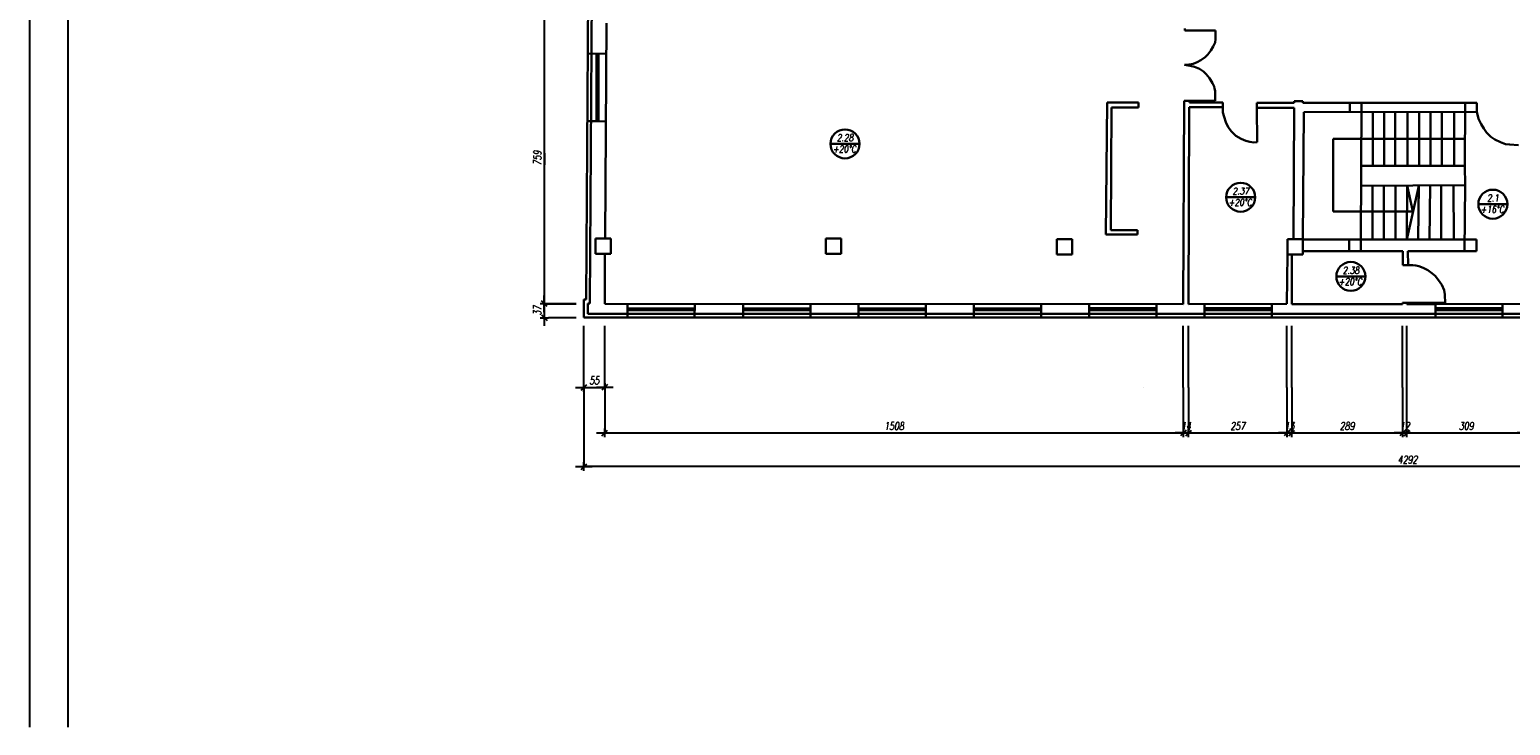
# Model space of a CAD drawing. Header units: inches. Extents: x 1464 to 9264, y -7670 to 9130.
# Tile 8 of 27: x 1464 to 5322, y -3465 to -1653. Entities that reach past the tile are written whole.
import ezdxf

# ---------------------------------------------------------------- set-up
doc = ezdxf.new("R2010")
doc.units = ezdxf.units.IN
doc.header["$MEASUREMENT"] = 0
doc.layers.add('BUDOWLANKA', color=50, linetype='Continuous', lineweight=30)
doc.layers.add('opisy', color=130, linetype='Continuous', lineweight=9)
doc.layers.add('RAMKA', color=3, linetype='Continuous')
doc.layers.add('wymiar', color=130, linetype='Continuous')
doc.styles.add('100-K-S', font='simplex.shx', dxfattribs={"width": 0.8, "oblique": 10, "height": 20})
doc.styles.add('standard 100', font='simplex.shx', dxfattribs={"width": 0.75, "oblique": 10, "height": 20})
doc.dimstyles.new('1 100', dxfattribs={"dimscale": 2, "dimtxt": 20, "dimasz": 0.9, "dimexe": 10, "dimexo": 35, "dimgap": 4, "dimtad": 1, "dimdec": 0, "dimrnd": 0.5, "dimtxsty": 'standard 100', "dimblk": 'zasieczka', "dimcen": 2.5, "dimdle": 25, "dimse1": 1, "dimse2": 1, "dimclrd": 256, "dimclre": 5, "dimclrt": 256, "dimadec": 5, "dimazin": 3, "dimtfac": 1, "dimtdec": 0, "dimtix": 1, "dimtmove": 0, "dimatfit": 3, "dimldrblk": 'CLOSEDBLANK', "dimfxl": 1, "dimlwd": -1, "dimlwe": 18, "dimarcsym": 0})

# ---------------------------------------------------------------- blocks, each defined once
blk = doc.blocks.new('zasieczka')
at = {"linetype": 'Continuous'}
for p, q in [((12, 0), (-12, 0)), ((4.1, 4.1), (-4.1, -4.1)), ((0, 6.2), (0, -6.2))]:
    blk.add_line(p, q, dxfattribs=at)
blk = doc.blocks.new('*D876')
at = {"layer": 'Defpoints', "color": 0}
for p in [(-405.5, -3587.7), (-351.2, -3551.4), (-351.2, -3769.3)]:
    blk.add_point(p, dxfattribs=at)
at = {"layer": 'wymiar'}
blk.add_line((-403.7, -3769.3), (-353, -3769.3), dxfattribs=at)
at = {"layer": 'wymiar', "xscale": 1.799999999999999, "yscale": 1.799999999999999, "zscale": 1.799999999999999, "rotation": 180}
blk.add_blockref('zasieczka', (-405.5, -3769.3), dxfattribs=at)
at = {"layer": 'wymiar', "xscale": 1.799999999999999, "yscale": 1.799999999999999, "zscale": 1.799999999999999}
blk.add_blockref('zasieczka', (-351.2, -3769.3), dxfattribs=at)
at = {"layer": 'wymiar', "insert": (-378.4, -3751.3), "char_height": 20, "attachment_point": 5, "style": 'standard 100'}
blk.add_mtext('55', dxfattribs=at)
blk = doc.blocks.new('_ClosedBlank')
at = {"color": 0, "linetype": 'ByBlock', "lineweight": -2}
for p, q in [((-1, 0.2), (0, 0)), ((-1, 0.2), (-1, -0.2)), ((0, 0), (-1, -0.2))]:
    blk.add_line(p, q, dxfattribs=at)
blk = doc.blocks.new('*D877')
at = {"layer": 'Defpoints', "color": 0}
for p in [(1156.3, -3552.2), (-351.2, -3769.3), (1156.3, -3887.7)]:
    blk.add_point(p, dxfattribs=at)
at = {"layer": 'wymiar'}
blk.add_line((-349.4, -3887.7), (1154.5, -3887.7), dxfattribs=at)
at = {"layer": 'wymiar', "xscale": 1.799999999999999, "yscale": 1.799999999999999, "zscale": 1.799999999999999, "rotation": 180}
blk.add_blockref('zasieczka', (-351.2, -3887.7), dxfattribs=at)
at = {"layer": 'wymiar', "xscale": 1.799999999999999, "yscale": 1.799999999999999, "zscale": 1.799999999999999}
blk.add_blockref('zasieczka', (1156.3, -3887.7), dxfattribs=at)
at = {"layer": 'wymiar', "insert": (402.6, -3869.7), "char_height": 20, "attachment_point": 5, "style": 'standard 100'}
blk.add_mtext('1508', dxfattribs=at)
blk = doc.blocks.new('*D878')
at = {"layer": 'Defpoints', "color": 0}
for p in [(1156.3, -3552.2), (1169.8, -3552.4), (1169.8, -3887.7)]:
    blk.add_point(p, dxfattribs=at)
at = {"layer": 'wymiar'}
for p, q in [((1154.5, -3887.7), (1152.7, -3887.7)), ((1156.3, -3887.7), (1169.8, -3887.7)), ((1171.6, -3887.7), (1173.4, -3887.7))]:
    blk.add_line(p, q, dxfattribs=at)
at = {"layer": 'wymiar', "xscale": 1.799999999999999, "yscale": 1.799999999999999, "zscale": 1.799999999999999}
blk.add_blockref('zasieczka', (1156.3, -3887.7), dxfattribs=at)
at = {"layer": 'wymiar', "xscale": 1.799999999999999, "yscale": 1.799999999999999, "zscale": 1.799999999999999, "rotation": 180}
blk.add_blockref('zasieczka', (1169.8, -3887.7), dxfattribs=at)
at = {"layer": 'wymiar', "insert": (1163.1, -3869.7), "char_height": 20, "attachment_point": 5, "style": 'standard 100'}
blk.add_mtext('14', dxfattribs=at)
blk = doc.blocks.new('*D879')
at = {"layer": 'Defpoints', "color": 0}
for p in [(1169.8, -3552.4), (1426.3, -3552.1), (1426.3, -3887.7)]:
    blk.add_point(p, dxfattribs=at)
at = {"layer": 'wymiar'}
blk.add_line((1171.6, -3887.7), (1424.5, -3887.7), dxfattribs=at)
at = {"layer": 'wymiar', "xscale": 1.799999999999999, "yscale": 1.799999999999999, "zscale": 1.799999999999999, "rotation": 180}
blk.add_blockref('zasieczka', (1169.8, -3887.7), dxfattribs=at)
at = {"layer": 'wymiar', "xscale": 1.799999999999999, "yscale": 1.799999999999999, "zscale": 1.799999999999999}
blk.add_blockref('zasieczka', (1426.3, -3887.7), dxfattribs=at)
at = {"layer": 'wymiar', "insert": (1298.1, -3869.7), "char_height": 20, "attachment_point": 5, "style": 'standard 100'}
blk.add_mtext('257', dxfattribs=at)
blk = doc.blocks.new('*D880')
at = {"layer": 'Defpoints', "color": 0}
for p in [(1426.3, -3552.1), (1438.7, -3553), (1438.7, -3887.7)]:
    blk.add_point(p, dxfattribs=at)
at = {"layer": 'wymiar'}
for p, q in [((1424.5, -3887.7), (1422.7, -3887.7)), ((1426.3, -3887.7), (1438.7, -3887.7)), ((1440.5, -3887.7), (1442.3, -3887.7))]:
    blk.add_line(p, q, dxfattribs=at)
at = {"layer": 'wymiar', "xscale": 1.799999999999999, "yscale": 1.799999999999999, "zscale": 1.799999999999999}
blk.add_blockref('zasieczka', (1426.3, -3887.7), dxfattribs=at)
at = {"layer": 'wymiar', "xscale": 1.799999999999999, "yscale": 1.799999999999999, "zscale": 1.799999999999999, "rotation": 180}
blk.add_blockref('zasieczka', (1438.7, -3887.7), dxfattribs=at)
at = {"layer": 'wymiar', "insert": (1432.5, -3869.7), "char_height": 20, "attachment_point": 5, "style": 'standard 100'}
blk.add_mtext('13', dxfattribs=at)
blk = doc.blocks.new('*D881')
at = {"layer": 'Defpoints', "color": 0}
for p in [(1438.7, -3553), (1727.6, -3552.2), (1727.6, -3887.7)]:
    blk.add_point(p, dxfattribs=at)
at = {"layer": 'wymiar'}
blk.add_line((1440.5, -3887.7), (1725.8, -3887.7), dxfattribs=at)
at = {"layer": 'wymiar', "xscale": 1.799999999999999, "yscale": 1.799999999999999, "zscale": 1.799999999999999, "rotation": 180}
blk.add_blockref('zasieczka', (1438.7, -3887.7), dxfattribs=at)
at = {"layer": 'wymiar', "xscale": 1.799999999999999, "yscale": 1.799999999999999, "zscale": 1.799999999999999}
blk.add_blockref('zasieczka', (1727.6, -3887.7), dxfattribs=at)
at = {"layer": 'wymiar', "insert": (1583.1, -3869.7), "char_height": 20, "attachment_point": 5, "style": 'standard 100'}
blk.add_mtext('289', dxfattribs=at)
blk = doc.blocks.new('*D882')
at = {"layer": 'Defpoints', "color": 0}
for p in [(1727.6, -3552.2), (1738.9, -3552.3), (1738.9, -3887.7)]:
    blk.add_point(p, dxfattribs=at)
at = {"layer": 'wymiar'}
for p, q in [((1725.8, -3887.7), (1724, -3887.7)), ((1727.6, -3887.7), (1738.9, -3887.7)), ((1740.7, -3887.7), (1742.5, -3887.7))]:
    blk.add_line(p, q, dxfattribs=at)
at = {"layer": 'wymiar', "xscale": 1.799999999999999, "yscale": 1.799999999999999, "zscale": 1.799999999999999}
blk.add_blockref('zasieczka', (1727.6, -3887.7), dxfattribs=at)
at = {"layer": 'wymiar', "xscale": 1.799999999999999, "yscale": 1.799999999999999, "zscale": 1.799999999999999, "rotation": 180}
blk.add_blockref('zasieczka', (1738.9, -3887.7), dxfattribs=at)
at = {"layer": 'wymiar', "insert": (1733.3, -3869.7), "char_height": 20, "attachment_point": 5, "style": 'standard 100'}
blk.add_mtext('12', dxfattribs=at)
blk = doc.blocks.new('*D883')
at = {"layer": 'Defpoints', "color": 0}
for p in [(1738.9, -3552.3), (2048, -3551.8), (2048, -3887.7)]:
    blk.add_point(p, dxfattribs=at)
at = {"layer": 'wymiar'}
blk.add_line((1740.7, -3887.7), (2046.2, -3887.7), dxfattribs=at)
at = {"layer": 'wymiar', "xscale": 1.799999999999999, "yscale": 1.799999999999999, "zscale": 1.799999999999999, "rotation": 180}
blk.add_blockref('zasieczka', (1738.9, -3887.7), dxfattribs=at)
at = {"layer": 'wymiar', "xscale": 1.799999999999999, "yscale": 1.799999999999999, "zscale": 1.799999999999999}
blk.add_blockref('zasieczka', (2048, -3887.7), dxfattribs=at)
at = {"layer": 'wymiar', "insert": (1893.5, -3869.7), "char_height": 20, "attachment_point": 5, "style": 'standard 100'}
blk.add_mtext('309', dxfattribs=at)
blk = doc.blocks.new('*D838')
at = {"layer": 'Defpoints', "color": 0}
for p in [(-405.5, -3465.9), (3886.5, -3476.4), (-405.5, -3975.4)]:
    blk.add_point(p, dxfattribs=at)
at = {"layer": 'wymiar'}
blk.add_line((3884.7, -3975.4), (-403.7, -3975.4), dxfattribs=at)
at = {"layer": 'wymiar', "xscale": 1.799999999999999, "yscale": 1.799999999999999, "zscale": 1.799999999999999, "rotation": 180}
blk.add_blockref('zasieczka', (-405.5, -3975.4), dxfattribs=at)
at = {"layer": 'wymiar', "xscale": 1.799999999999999, "yscale": 1.799999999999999, "zscale": 1.799999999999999}
blk.add_blockref('zasieczka', (3886.5, -3975.4), dxfattribs=at)
at = {"layer": 'wymiar', "insert": (1740.5, -3957.4), "char_height": 20, "attachment_point": 5, "style": 'standard 100'}
blk.add_mtext('4292', dxfattribs=at)
blk = doc.blocks.new('*D846')
at = {"layer": 'Defpoints', "color": 0}
for p in [(-143.8, -2792.4), (-508.6, -3551.4), (-161.9, -3551.4)]:
    blk.add_point(p, dxfattribs=at)
at = {"layer": 'wymiar'}
blk.add_line((-508.6, -2794.2), (-508.6, -3549.6), dxfattribs=at)
at = {"layer": 'wymiar', "xscale": 1.799999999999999, "yscale": 1.799999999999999, "zscale": 1.799999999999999}
for p, rotation in [((-508.6, -2792.4), 90), ((-508.6, -3551.4), 270)]:
    blk.add_blockref('zasieczka', p, dxfattribs=dict(at, rotation=rotation))
at = {"layer": 'wymiar', "insert": (-526.6, -3171.9), "char_height": 20, "attachment_point": 5, "rotation": 90, "style": 'standard 100'}
blk.add_mtext('759', dxfattribs=at)
blk = doc.blocks.new('*D847')
at = {"layer": 'Defpoints', "color": 0}
for p in [(-508.6, -3587.7), (-216.3, -3587.7), (-161.9, -3551.4)]:
    blk.add_point(p, dxfattribs=at)
at = {"layer": 'wymiar'}
for p, q in [((-508.6, -3549.6), (-508.6, -3547.8)), ((-508.6, -3551.4), (-508.6, -3587.7)), ((-508.6, -3589.5), (-508.6, -3591.3))]:
    blk.add_line(p, q, dxfattribs=at)
at = {"layer": 'wymiar', "xscale": 1.799999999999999, "yscale": 1.799999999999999, "zscale": 1.799999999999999}
for p, rotation in [((-508.6, -3551.4), 270), ((-508.6, -3587.7), 90)]:
    blk.add_blockref('zasieczka', p, dxfattribs=dict(at, rotation=rotation))
at = {"layer": 'wymiar', "insert": (-526.6, -3569.5), "char_height": 20, "attachment_point": 5, "rotation": 90, "style": 'standard 100'}
blk.add_mtext('37', dxfattribs=at)
blk = doc.blocks.new('A$C36685AB7')
at = {"layer": 'BUDOWLANKA'}
for p, q in [((1463.3, 7394.8), (1450.2, 5313.8)), ((1473.4, 7404.8), (1460.1, 5303.8)), ((1503.3, 6033.2), (1499.5, 5473)), ((3010.1, 6019.5), (3010.3, 6014)), ((3010.3, 6014), (3089.9, 6014)), ((3088.6, 5983.4), (3084, 5972.4)), ((3089.9, 5992.2), (3088.6, 5983.4)), ((3089.9, 6014), (3089.9, 5999.3)), ((3089.9, 5999.3), (3089.9, 5992.2)), ((1454.3, 5954.4), (1502.7, 5954)), ((1477, 5954.2), (1477, 5778)), ((1482, 5954.2), (1482, 5778)), ((3062.6, 5944.5), (3051.3, 5936.7)), ((3069.6, 5951.5), (3062.6, 5944.5)), ((3078, 5962), (3069.6, 5951.5)), ((3084, 5972.4), (3078, 5962)), ((3020.8, 5925.7), (3009.2, 5924.9)), ((3009.2, 5924.9), (3023.9, 5922.6)), ((3031.6, 5927.9), (3020.8, 5925.7)), ((3023.9, 5922.6), (3035.4, 5919.5)), ((3042.5, 5931.8), (3031.6, 5927.9)), ((3035.4, 5919.5), (3048, 5914.2)), ((3051.3, 5936.7), (3042.5, 5931.8)), ((3048, 5914.2), (3058.3, 5907.2)), ((3058.3, 5907.2), (3065.3, 5900.3)), ((3065.3, 5900.3), (3074, 5889.9)), ((3074, 5889.9), (3082.4, 5877.2)), ((3082.4, 5877.2), (3084.8, 5872.4)), ((3084.8, 5872.4), (3086.1, 5868.3)), ((3086.1, 5868.3), (3087.4, 5863.7)), ((2804.5, 5482.9), (2807.2, 5827.2)), ((2807.2, 5827.2), (2889.1, 5826.6)), ((2889.1, 5826.6), (2889.3, 5813.8)), ((3006, 5302.1), (3008.5, 5831.2)), ((3008.5, 5831.2), (3021.8, 5831.2)), ((3021.8, 5831.2), (3021.8, 5827.1)), ((3021.8, 5831.2), (3088.8, 5831.2)), ((3021.8, 5827.1), (3109.1, 5827.2)), ((3087.4, 5863.7), (3088.6, 5857.7)), ((3088.7, 5853.5), (3088.6, 5857.7)), ((3088.8, 5845.6), (3088.7, 5853.5)), ((3088.8, 5831.2), (3088.8, 5845.6)), ((3109.1, 5827.2), (3109, 5814.5)), ((3197.4, 5826.2), (3295, 5826.2)), ((3197.8, 5812.7), (3197.8, 5826.2)), ((3295, 5826.2), (3294.7, 5830.2)), ((3294.7, 5830.2), (3317.3, 5830.2)), ((3317.3, 5830.2), (3317.3, 5826)), ((3317.3, 5826), (3770.7, 5826.3)), ((3439.8, 5826.1), (3439.8, 5801.9)), ((3470.3, 5826.1), (3468.1, 5470.4)), ((3740, 5826.3), (3739.8, 5660.3)), ((3770.7, 5826.3), (3770.6, 5802.2)), ((2818.7, 5813.7), (2817.3, 5494.5)), ((2889.3, 5813.8), (2818.7, 5813.7)), ((3021.3, 5814.5), (3019.5, 5302)), ((3109, 5814.5), (3021.3, 5814.5)), ((3109, 5814.5), (3109, 5801)), ((3109, 5801), (3112.1, 5789.5)), ((3112.1, 5789.5), (3116.7, 5775.6)), ((3294.5, 5812.9), (3197.8, 5812.7)), ((3197.8, 5812.7), (3198, 5724.1)), ((3293.1, 5471.3), (3294.5, 5812.9)), ((3319.8, 5801.9), (3317.1, 5471.3)), ((3770.6, 5802.2), (3319.8, 5801.9)), ((3500, 5802), (3500, 5661.8)), ((3529.5, 5802), (3529.5, 5661.8)), ((3558.1, 5802), (3558.1, 5661.8)), ((3589.8, 5802), (3589.8, 5661.8)), ((3620.3, 5802.1), (3620.3, 5661.8)), ((3650, 5802.1), (3650, 5661.8)), ((3679.8, 5802.1), (3679.8, 5661.8)), ((3711.3, 5802.1), (3711.3, 5661.8)), ((3770.6, 5802.2), (3775.3, 5784.3)), ((1477, 5778), (1453.1, 5778.1)), ((1477, 5778), (1501.2, 5777.8)), ((3116.7, 5775.6), (3122.9, 5762.6)), ((3122.9, 5762.6), (3131.7, 5751.8)), ((3131.7, 5751.8), (3143, 5740.1)), ((3775.3, 5784.3), (3781.8, 5770.2)), ((3781.8, 5770.2), (3788.6, 5759.1)), ((3788.6, 5759.1), (3795.7, 5748.9)), ((3795.7, 5748.9), (3807.2, 5737.9)), ((3143, 5740.1), (3157.1, 5732.2)), ((3157.1, 5732.2), (3169.2, 5726.8)), ((3169.2, 5726.8), (3179.4, 5724.1)), ((3179.4, 5724.1), (3189.6, 5723.1)), ((3189.6, 5723.1), (3198, 5723.2)), ((3198, 5723.2), (3198, 5725.3)), ((3739.9, 5732.2), (3396.6, 5732.2)), ((3396.6, 5732.2), (3396.6, 5543.2)), ((3807.2, 5737.9), (3817.8, 5730.8)), ((3817.8, 5730.8), (3832.4, 5723.7)), ((3832.4, 5723.7), (3845.5, 5718.5)), ((3845.5, 5718.5), (3856.6, 5717.2)), ((3879.3, 5715.9), (3856, 5717.3)), ((3469.3, 5661.8), (3739.8, 5661.8)), ((3739.8, 5661.8), (3740.1, 5612)), ((3468.9, 5610.3), (3739.2, 5612)), ((3498.7, 5470.4), (3498.7, 5609.9)), ((3528.7, 5610.7), (3528.7, 5470.4)), ((3558.5, 5610.9), (3558.5, 5470.4)), ((3588.2, 5470.4), (3589.5, 5611.1)), ((3619.5, 5610.2), (3588.2, 5470.4)), ((3603.6, 5543.2), (3589.5, 5611.1)), ((3619.5, 5611.3), (3617.7, 5470.4)), ((3647.6, 5470.4), (3649.1, 5611.5)), ((3677.9, 5611.6), (3677.9, 5470.4)), ((3710.5, 5470.4), (3709.6, 5611.8)), ((3740.1, 5612), (3738.7, 5439.9)), ((3396.6, 5543.2), (3603.6, 5543.2)), ((2886.4, 5482.8), (2804.5, 5482.9)), ((2817.3, 5494.5), (2886.4, 5494.5)), ((2886.4, 5482.8), (2886.4, 5494.5)), ((1514.2, 5473), (1474.2, 5473)), ((1474.2, 5473), (1474.2, 5433)), ((1514.2, 5433), (1514.2, 5473)), ((2114.5, 5472.6), (2074.5, 5472.6)), ((2074.5, 5472.6), (2074.5, 5432.6)), ((2114.5, 5432.6), (2114.5, 5472.6)), ((2716.5, 5471.1), (2676.5, 5471.1)), ((2676.5, 5471.1), (2676.5, 5431.1)), ((2716.5, 5431.1), (2716.5, 5471.1)), ((3317.1, 5471.3), (3277.1, 5471.3)), ((3277.1, 5471.3), (3277.1, 5431.3)), ((3317.1, 5431.3), (3317.1, 5471.3)), ((3770.1, 5470.4), (3317.1, 5470.4)), ((3438.4, 5470.4), (3438.5, 5439.6)), ((3468.1, 5470.4), (3468.1, 5439.7)), ((3590.9, 5439.6), (3770.1, 5440)), ((3770.1, 5440), (3770.1, 5470.4)), ((1474.2, 5433), (1514.2, 5433)), ((1498.5, 5433), (1498.5, 5303)), ((2074.5, 5432.6), (2114.5, 5432.6)), ((2676.5, 5431.1), (2716.5, 5431.1)), ((3276, 5302.3), (3277.1, 5431.3)), ((3277.1, 5431.3), (3317.1, 5431.3)), ((3288.8, 5431.3), (3288.4, 5301.4)), ((3317.1, 5439.4), (3577.8, 5440)), ((3577.8, 5440), (3578.2, 5403.2)), ((3578.2, 5403.2), (3591.5, 5403.4)), ((3591.5, 5403.4), (3590.9, 5439.6)), ((3591.5, 5403.4), (3604.4, 5403.4)), ((3604.4, 5403.4), (3612.1, 5402.5)), ((3612.1, 5402.5), (3620, 5400.6)), ((3620, 5400.6), (3630.8, 5396.7)), ((3630.8, 5396.7), (3643.3, 5390.4)), ((3643.3, 5390.4), (3653.8, 5382.3)), ((3653.8, 5382.3), (3661.9, 5375.2)), ((3661.9, 5375.2), (3671.3, 5363.9)), ((3671.3, 5363.9), (3679.8, 5352)), ((3679.8, 5352), (3685.8, 5338.1)), ((3685.8, 5338.1), (3687.5, 5327.3)), ((3687.5, 5327.3), (3688.6, 5304.2)), ((1450.2, 5313.8), (1444.2, 5313.8)), ((1444.2, 5303.8), (1444.2, 5313.8)), ((1444.2, 5303.8), (1444.2, 5276.7)), ((1460.1, 5303.8), (1454.2, 5303.8)), ((1454.2, 5303.8), (1454.2, 5276.7)), ((1454.2, 5303.7), (1454.2, 5303.7)), ((1498.5, 5303), (3006, 5302.1)), ((1557.5, 5302.9), (1557.5, 5266.7)), ((1557.5, 5290.9), (1732.8, 5290.9)), ((1557.5, 5285.9), (1732.8, 5285.9)), ((1732.8, 5266.7), (1732.9, 5302.8)), ((1732.8, 5290.9), (1732.8, 5266.7)), ((1858.9, 5302.8), (1858.9, 5266.7)), ((1858.9, 5290.9), (2034.2, 5290.9)), ((1858.9, 5285.9), (2034.2, 5285.9)), ((2034.2, 5266.7), (2034.3, 5302.7)), ((2034.2, 5290.9), (2034.2, 5266.7)), ((2159.6, 5302.6), (2159.6, 5266.8)), ((2159.6, 5290.9), (2334.9, 5290.9)), ((2159.6, 5285.9), (2334.9, 5285.9)), ((2334.9, 5266.8), (2335, 5302.5)), ((2334.9, 5290.9), (2334.9, 5266.8)), ((2459.9, 5302.4), (2459.9, 5266.8)), ((2459.9, 5290.9), (2635.2, 5290.9)), ((2459.9, 5285.9), (2635.2, 5285.9)), ((2635.2, 5266.8), (2635.2, 5302.4)), ((2635.2, 5290.9), (2635.2, 5266.8)), ((2761, 5302.3), (2761, 5266.8)), ((2761, 5291), (2936.4, 5291)), ((2761, 5286), (2936.4, 5286)), ((2936.4, 5266.8), (2936.4, 5302.2)), ((2936.4, 5291), (2936.4, 5266.8)), ((3019.5, 5302), (3276, 5302.3)), ((3061.2, 5302), (3061.2, 5266.8)), ((3061.2, 5291), (3236.6, 5291)), ((3061.2, 5286), (3236.6, 5286)), ((3236.6, 5266.8), (3236.6, 5302.2)), ((3236.6, 5291), (3236.6, 5266.8)), ((3288.4, 5301.4), (3577.3, 5302.1)), ((3577.3, 5302.1), (3577.3, 5305.2)), ((3577.3, 5305.2), (3588.6, 5305.2)), ((3588.6, 5305.2), (3588.7, 5301.8)), ((3588.6, 5305.2), (3688.6, 5305.2)), ((3662.8, 5302.1), (3588.7, 5302.1)), ((3662.7, 5302.1), (3662.7, 5266.9)), ((3662.7, 5291), (3838, 5291)), ((3662.7, 5286), (3838, 5286)), ((3662.8, 5302.1), (3897.7, 5302.5)), ((3688.6, 5305.2), (3688.6, 5302.2)), ((3838, 5266.9), (3838, 5302.4)), ((3838, 5291), (3838, 5266.9)), ((1444.2, 5276.7), (1444.2, 5266.7)), ((1454.8, 5266.7), (1444.2, 5266.7)), ((1444.2, 5266.7), (1444.2, 5266.7)), ((1454.2, 5276.7), (1454.8, 5276.7)), ((1454.8, 5276.7), (5692.7, 5277.1)), ((1454.8, 5266.7), (5682.7, 5267.1))]:
    blk.add_line(p, q, dxfattribs=at)
at = {"layer": 'opisy', "lineweight": 30}
for p, q in [((2162.3, 5719.1), (2086.6, 5719.1)), ((3193.3, 5580.1), (3117.6, 5580.1)), ((3850.3, 5562.1), (3774.6, 5562.1)), ((3480.3, 5374.1), (3404.6, 5374.1))]:
    blk.add_line(p, q, dxfattribs=at)
for centre in [(2124.5, 5719.1), (3155.5, 5580.1), (3812.5, 5562.1), (3442.5, 5374.1)]:
    blk.add_circle(centre, 37.8, dxfattribs=at)
at = {"layer": 'RAMKA'}
for p, q in [((0, 8400), (0, 4200)), ((100, 8400), (100, 4200))]:
    blk.add_line(p, q, dxfattribs=at)
at = {"layer": 'wymiar'}
for p, q in [((1341.2, 5694.9), (1341.2, 5692.9)), ((1341.2, 5692.9), (1341.2, 5664.5)), ((1341.1, 5303), (1423.9, 5303)), ((1423.9, 5303), (1341.1, 5303)), ((1352.4, 5266.7), (1423.9, 5266.7)), ((1444.2, 5266.7), (1619.8, 5266.7)), ((1444.2, 5085), (1444.2, 5245.7)), ((1498.5, 5085), (1498.5, 5245.7)), ((3006, 5085), (3006, 5245.7)), ((3019.5, 5085), (3019.5, 5245.7)), ((3276, 5085), (3276, 5245.7)), ((3288.4, 5085), (3288.4, 5245.7)), ((3577.3, 5085), (3577.3, 5245.7)), ((3588.7, 5085), (3588.7, 5245.7)), ((1444.2, 5085), (1444.2, 4878.9)), ((1498.5, 5085), (1498.5, 4966.7)), ((2903, 5085), (2903, 5085)), ((3006, 5085), (3006, 4966.7)), ((3019.5, 5085), (3019.5, 4966.7)), ((3276, 5085), (3276, 4966.7)), ((3288.4, 5085), (3288.4, 4966.7)), ((3577.3, 5085), (3577.3, 4966.7)), ((3588.7, 4966.7), (3588.7, 5089)), ((2995.1, 4966.7), (3029.5, 4966.7))]:
    blk.add_line(p, q, dxfattribs=at)
at = {"layer": 'opisy', "lineweight": 30, "char_height": 18, "style": '100-K-S'}
for s, insert, width, attachment_point in [('{\\Fsimplex|c128;+\\Fsimplex.shx|c0;20\\Fsimplex|c128;°C}', (2092.3, 5714.6), 67.166, 1), ('2.28', (2124.7, 5735.1), 69.174, 5), ('2.37', (3155.7, 5596.1), 69.174, 5), ('{\\Fsimplex|c128;+\\Fsimplex.shx|c0;20\\Fsimplex|c128;°C}', (3123.3, 5575.6), 67.166, 1), ('{\\Fsimplex|c128;+\\Fsimplex.shx|c0;16\\Fsimplex|c128;°C}', (3780.3, 5557.6), 67.166, 1), ('2.1', (3812.7, 5578.1), 69.174, 5), ('2.38', (3442.7, 5390.1), 69.174, 5), ('{\\Fsimplex|c128;+\\Fsimplex.shx|c0;20\\Fsimplex|c128;°C}', (3410.3, 5369.6), 67.166, 1)]:
    blk.add_mtext(s, dxfattribs=dict(at, insert=insert, width=width, attachment_point=attachment_point))
at = {"layer": 'wymiar'}
for base, p1, p2, picture, middle in [((1341.1, 5303), (1705.9, 6062), (1687.8, 5303), '*D846', (1323.1, 5682.5)), ((1341.1, 5266.7), (1687.8, 5303), (1633.5, 5266.7), '*D847', (1323.1, 5284.8))]:
    dim = blk.add_linear_dim(base=base, p1=p1, p2=p2, angle=90, dimstyle='1 100', override={"dimtmove": 1}, dxfattribs=at)
    dim.commit()
    dim.dimension.update_dxf_attribs({"geometry": picture, "text_midpoint": middle, "insert": (1849.7, 8854.3)})
for base, p1, p2, picture, middle in [((1444.2, 4878.9), (5736.2, 5378), (1444.2, 5388.4), '*D838', (3590.2, 4896.9)), ((1498.5, 5085), (1444.2, 5266.7), (1498.5, 5303), '*D876', (1471.4, 5103))]:
    dim = blk.add_linear_dim(base=base, p1=p1, p2=p2, dimstyle='1 100', dxfattribs=at)
    dim.commit()
    dim.dimension.update_dxf_attribs({"geometry": picture, "text_midpoint": middle, "insert": (1849.7, 8854.3)})
for base, p1, p2, picture, middle, set_off in [((3006.0476, 4966.6554), (1498.5279, 5085.0259), (3006.0476, 5302.1496), '*D877', (2252.2877, 4984.6554), (1849.7163, 8854.3429)), ((3019.5306, 4966.6554), (3006.0476, 5302.1496), (3019.5306, 5301.9852), '*D878', (3012.7891, 4984.6554), (1849.7163, 8854.3429)), ((3276.0111, 4966.6554), (3019.5306, 5301.9852), (3276.0111, 5302.2676), '*D879', (3147.7709, 4984.6554), (1849.7163, 8854.3429)), ((3288.4, 4966.7), (3276, 5302.3), (3288.4, 5301.4), '*D880', (3282.2, 4984.7), (1849.7, 8854.3)), ((3577.3, 4966.7), (3288.4, 5301.4), (3577.3, 5302.1), '*D881', (3432.9, 4984.7), (1849.7, 8854.3)), ((3588.7, 4966.7), (3577.3, 5302.1), (3588.7, 5302.1), '*D882', (3583, 4984.7), (1849.7, 8854.3)), ((3897.7, 4966.7), (3588.7, 5302.1), (3897.7, 5302.5), '*D883', (3743.2, 4984.7), (1849.7, 8854.3))]:
    dim = blk.add_linear_dim(base=base, p1=p1, p2=p2, dimstyle='1 100', override={"dimtmove": 1}, dxfattribs=at)
    dim.commit()
    dim.dimension.update_dxf_attribs({"geometry": picture, "text_midpoint": middle, "insert": set_off})

msp = doc.modelspace()

# ---------------------------------------------------------------- block references
msp.add_blockref('A$C36685AB7', (1464.1, -7669.9))

doc.saveas('drawing.dxf')
